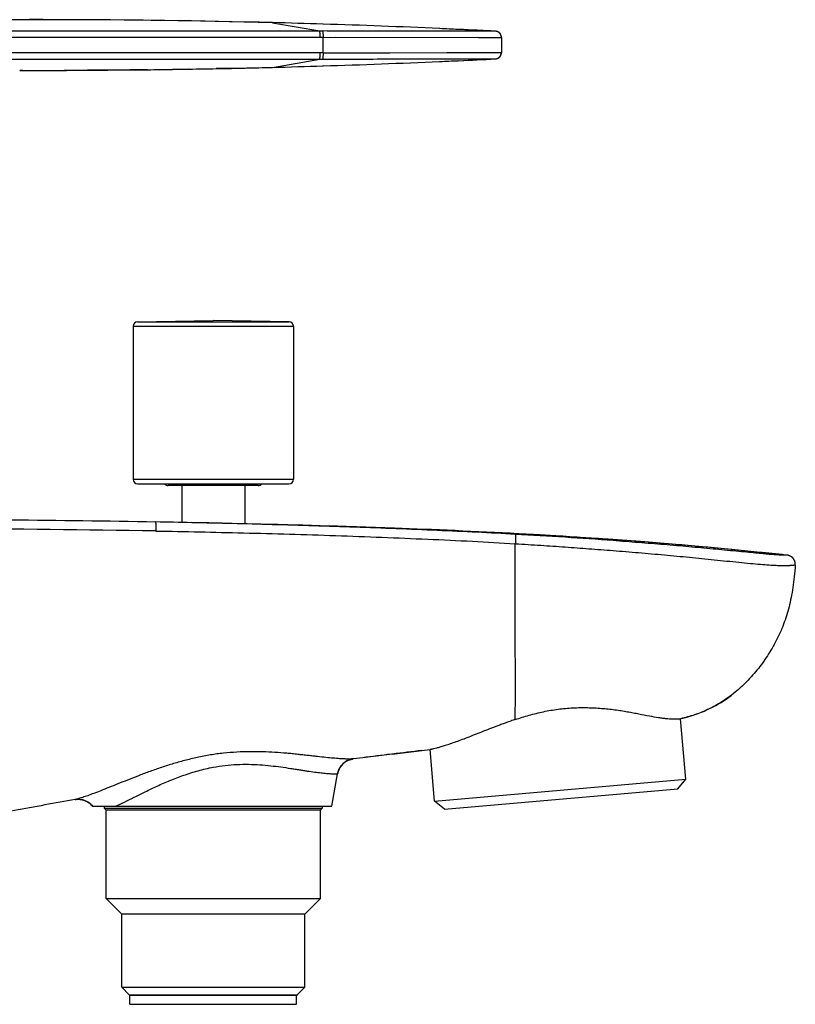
# Model space of a CAD drawing. Header units: millimetres. Extents: x 86 to 572, y -44 to 311.
# Tile 11 of 11: x 486 to 572, y 202 to 311. Entities that reach past the tile are written whole.
import ezdxf

# ---------------------------------------------------------------- set-up
doc = ezdxf.new("R2010")
doc.units = ezdxf.units.MM
doc.header["$LTSCALE"] = 30.734
doc.layers.get('0').update_dxf_attribs({"linetype": 'CONTINUOUS'})

msp = doc.modelspace()

# ---------------------------------------------------------------- linework, layer by layer
at = {"color": 9, "linetype": 'CONTINUOUS'}
for p, q in [((513.7, 310.78), (518.95, 309.86)), ((518.95, 309.86), (519.28, 309.86)), ((519.3, 307.44), (519.3, 309.16)), ((519.3, 309.16), (539.11, 309.14)), ((520.64, 309.16), (536.55, 309.14)), ((538.28, 309.14), (538.51, 309.14)), ((538.51, 309.14), (539.06, 309.14)), ((539.06, 309.14), (539.1, 309.14)), ((539.1, 309.14), (539.11, 309.14)), ((519.3, 307.44), (539.11, 307.47)), ((519.3, 307.44), (526.72, 307.45)), ((526.72, 307.45), (533.03, 307.46)), ((537.86, 307.47), (538.15, 307.47)), ((538.15, 307.47), (538.4, 307.47)), ((538.4, 307.47), (538.62, 307.47)), ((513.7, 305.82), (518.95, 306.74)), ((518.95, 306.74), (519.28, 306.74)), ((498.21, 277.07), (516.01, 277.07)), ((498.7, 277.57), (515.52, 277.57)), ((498.21, 260.07), (516.01, 260.07)), ((522.63, 229.02), (522.62, 229.02)), ((522.63, 229.01), (522.62, 229.01)), ((522.64, 229.02), (522.63, 229.02)), ((522.64, 229.01), (522.63, 229.01)), ((522.64, 229.01), (522.64, 229.01)), ((491.79, 224.51), (491.78, 224.5)), ((491.79, 224.51), (491.78, 224.5)), ((491.78, 224.5), (491.78, 224.5)), ((491.78, 224.5), (491.78, 224.5)), ((493.69, 223.77), (493.69, 223.77)), ((493.69, 223.77), (493.69, 223.77))]:
    msp.add_line(p, q, dxfattribs=at)
at = {"color": 7, "linetype": 'CONTINUOUS'}
for p, q in [((519.3, 310.62), (519.28, 310.62)), ((534.29, 310.04), (532.24, 310.13)), ((536.56, 309.93), (534.26, 310.04)), ((538.49, 309.83), (538.48, 309.83)), ((538.54, 309.82), (538.53, 309.83)), ((538.63, 309.8), (538.63, 309.8)), ((538.64, 309.8), (538.64, 309.8)), ((538.66, 309.79), (538.66, 309.79)), ((539.11, 309.16), (539.11, 309.17)), ((539.11, 309.15), (539.11, 309.16)), ((539.11, 309.15), (539.11, 309.16)), ((539.11, 309.15), (539.11, 309.14)), ((539.11, 309.14), (539.11, 307.47)), ((539.1, 307.41), (539.11, 307.42)), ((539.1, 307.39), (539.1, 307.41)), ((539.11, 307.47), (539.11, 307.45)), ((539.11, 307.44), (539.11, 307.45)), ((539.11, 307.42), (539.11, 307.44)), ((532.24, 306.47), (534.26, 306.56)), ((534.19, 306.56), (536.41, 306.67)), ((536.41, 306.67), (538.45, 306.77)), ((538.44, 306.77), (538.45, 306.77)), ((538.49, 306.77), (538.5, 306.77)), ((538.5, 306.77), (538.51, 306.77)), ((538.52, 306.78), (538.52, 306.78)), ((538.53, 306.78), (538.53, 306.78)), ((538.54, 306.78), (538.54, 306.78)), ((538.62, 306.8), (538.63, 306.8)), ((538.63, 306.8), (538.64, 306.81)), ((538.63, 306.8), (538.63, 306.8)), ((538.64, 306.81), (538.65, 306.81)), ((538.64, 306.81), (538.65, 306.81)), ((538.65, 306.81), (538.66, 306.81)), ((538.66, 306.81), (538.67, 306.82)), ((538.66, 306.81), (538.66, 306.81)), ((538.67, 306.82), (538.68, 306.82)), ((538.67, 306.82), (538.67, 306.82)), ((538.68, 306.82), (538.69, 306.83)), ((538.68, 306.82), (538.68, 306.82)), ((538.69, 306.83), (538.7, 306.83)), ((538.69, 306.83), (538.7, 306.83)), ((538.7, 306.83), (538.71, 306.83)), ((538.71, 306.84), (538.72, 306.84)), ((538.71, 306.83), (538.71, 306.84)), ((538.73, 306.85), (538.74, 306.85)), ((538.74, 306.85), (538.75, 306.86)), ((538.74, 306.85), (538.74, 306.85)), ((538.75, 306.86), (538.76, 306.86)), ((538.75, 306.86), (538.76, 306.86)), ((538.76, 306.86), (538.77, 306.87)), ((538.77, 306.87), (538.78, 306.87)), ((538.77, 306.87), (538.77, 306.87)), ((538.78, 306.88), (538.79, 306.88)), ((538.78, 306.87), (538.78, 306.88)), ((538.79, 306.88), (538.8, 306.88)), ((538.82, 306.9), (538.83, 306.91)), ((538.83, 306.91), (538.84, 306.92)), ((538.83, 306.91), (538.83, 306.91)), ((538.84, 306.92), (538.85, 306.93)), ((538.84, 306.91), (538.84, 306.92)), ((538.85, 306.93), (538.86, 306.94)), ((538.85, 306.92), (538.86, 306.93)), ((538.86, 306.93), (538.87, 306.94)), ((538.93, 307.01), (538.94, 307.01)), ((538.94, 307.01), (538.95, 307.02)), ((538.95, 307.03), (538.96, 307.04)), ((538.95, 307.02), (538.95, 307.03)), ((538.96, 307.04), (538.97, 307.05)), ((538.97, 307.05), (538.98, 307.06)), ((538.97, 307.05), (538.97, 307.05)), ((538.98, 307.07), (538.99, 307.08)), ((538.98, 307.06), (538.99, 307.07)), ((538.99, 307.08), (539, 307.09)), ((539.01, 307.12), (539.02, 307.13)), ((539.01, 307.11), (539.02, 307.12)), ((539.02, 307.13), (539.03, 307.14)), ((539.03, 307.15), (539.04, 307.16)), ((539.03, 307.14), (539.03, 307.15)), ((539.04, 307.17), (539.05, 307.18)), ((539.04, 307.16), (539.04, 307.17)), ((485.62, 305.49), (486.24, 305.49)), ((486.24, 305.49), (490.82, 305.49)), ((494.98, 305.51), (490.55, 305.49)), ((493.13, 305.5), (490.55, 305.49)), ((490.82, 305.49), (495.39, 305.52)), ((495.18, 305.51), (493.13, 305.5)), ((499.66, 305.56), (494.98, 305.51)), ((497.83, 305.54), (495.18, 305.51)), ((495.39, 305.52), (499.97, 305.56)), ((499.81, 305.56), (497.83, 305.54)), ((499.97, 305.56), (504.55, 305.63)), ((504.44, 305.63), (502.57, 305.6)), ((504.34, 305.62), (502.57, 305.6)), ((504.55, 305.63), (509.13, 305.71)), ((509.08, 305.71), (507.45, 305.68)), ((509.13, 305.71), (513.7, 305.82)), ((519.3, 305.98), (519.28, 305.98)), ((498.21, 277.07), (498.21, 260.07)), ((498.7, 277.57), (507.11, 277.72)), ((515.52, 277.57), (507.11, 277.72)), ((516.01, 277.07), (516.01, 260.07)), ((498.71, 259.57), (515.51, 259.57)), ((512.11, 259.37), (502.11, 259.37)), ((503.61, 259.37), (503.61, 255.28)), ((510.61, 259.37), (510.61, 255.13)), ((503.61, 255.28), (502.16, 255.3)), ((505.8, 255.23), (503.61, 255.28)), ((503.64, 255.28), (503.63, 255.28)), ((510.61, 255.13), (504.73, 255.26)), ((506.03, 255.23), (505.8, 255.23)), ((506.62, 255.22), (506.38, 255.22)), ((507.23, 255.21), (506.99, 255.21)), ((507.48, 255.2), (507.23, 255.21)), ((510.59, 255.13), (508.54, 255.18)), ((512, 255.1), (510.61, 255.13)), ((514.27, 255.04), (510.61, 255.13)), ((514.14, 255.05), (512, 255.1)), ((570.85, 251.64), (567.84, 251.96)), ((570.86, 251.64), (570.85, 251.64)), ((571.08, 251.59), (571.06, 251.59)), ((571.11, 251.58), (571.08, 251.59)), ((571.14, 251.56), (571.11, 251.58)), ((571.74, 250.58), (571.74, 250.59)), ((571.74, 250.58), (571.74, 250.58)), ((564.62, 236.08), (564.66, 236.11)), ((559, 233.48), (559, 233.48)), ((559.58, 226.78), (559, 233.48)), ((526.99, 229.56), (530.28, 229.95)), ((530.28, 229.95), (531.19, 230.06)), ((531.69, 224.34), (531.19, 230.06)), ((521.54, 228.5), (521.59, 228.55)), ((521.59, 228.55), (521.65, 228.6)), ((521.65, 228.6), (521.72, 228.65)), ((521.71, 228.65), (521.78, 228.69)), ((521.78, 228.69), (521.84, 228.73)), ((521.84, 228.73), (521.91, 228.77)), ((521.91, 228.77), (521.98, 228.81)), ((521.98, 228.81), (522.05, 228.84)), ((522.05, 228.84), (522.12, 228.88)), ((522.12, 228.88), (522.19, 228.9)), ((522.19, 228.9), (522.27, 228.93)), ((523.7, 229.15), (522.64, 229.02)), ((523.7, 229.15), (522.64, 229.02)), ((522.64, 229.02), (522.64, 229.02)), ((522.64, 229.02), (522.64, 229.02)), ((526.99, 229.56), (523.7, 229.15)), ((521, 227.69), (521.02, 227.75)), ((521.02, 227.74), (521.05, 227.8)), ((521.04, 227.8), (521.07, 227.86)), ((521.07, 227.86), (521.1, 227.92)), ((521.1, 227.92), (521.13, 227.98)), ((521.13, 227.98), (521.16, 228.04)), ((521.16, 228.04), (521.2, 228.1)), ((521.2, 228.1), (521.24, 228.16)), ((521.24, 228.16), (521.28, 228.22)), ((521.28, 228.22), (521.33, 228.28)), ((521.33, 228.28), (521.38, 228.34)), ((521.38, 228.34), (521.43, 228.4)), ((521.43, 228.39), (521.48, 228.45)), ((521.48, 228.45), (521.54, 228.5)), ((520.28, 223.77), (520.92, 227.38)), ((520.92, 227.38), (520.92, 227.38)), ((531.69, 224.34), (559.58, 226.78)), ((558.68, 225.7), (559.58, 226.78)), ((532.77, 223.43), (558.68, 225.7)), ((491.78, 224.5), (491.78, 224.5)), ((491.78, 224.5), (491.78, 224.5)), ((491.78, 224.5), (491.78, 224.5)), ((491.78, 224.5), (491.78, 224.5)), ((492.89, 224.38), (492.88, 224.38)), ((532.77, 223.43), (531.69, 224.34)), ((493.69, 223.77), (520.28, 223.77)), ((495.01, 223.77), (495.01, 223.54)), ((495.01, 223.54), (519.2, 223.54)), ((495.21, 223.34), (495.01, 223.54)), ((519.01, 223.34), (495.21, 223.34)), ((495.21, 213.52), (495.21, 223.34)), ((519.01, 223.34), (519.2, 223.54)), ((519.01, 213.52), (519.01, 223.34)), ((519.2, 223.77), (519.2, 223.54)), ((495.21, 213.52), (519.01, 213.52)), ((496.96, 211.77), (495.21, 213.52)), ((517.26, 211.77), (519.01, 213.52)), ((517.26, 211.77), (496.96, 211.77)), ((496.96, 203.67), (496.96, 211.77)), ((517.26, 203.67), (517.26, 211.77)), ((496.96, 203.67), (517.26, 203.67)), ((497.79, 202.83), (496.96, 203.67)), ((516.42, 202.83), (517.26, 203.67)), ((497.79, 202.83), (516.42, 202.83)), ((497.79, 202.83), (497.79, 202.77)), ((497.79, 202.77), (516.42, 202.77)), ((497.86, 201.77), (497.86, 202.77)), ((516.36, 201.77), (516.36, 202.77)), ((516.42, 202.83), (516.42, 202.77)), ((497.86, 201.77), (516.36, 201.77))]:
    msp.add_line(p, q, dxfattribs=at)
for points in [[(513.7, 310.78), (508.92, 310.89), (504.11, 310.98), (499.31, 311.05), (494.51, 311.09), (489.71, 311.11), (484.9, 311.11), (480.1, 311.09), (475.3, 311.04)], [(538.48, 309.83), (538.47, 309.83), (538.47, 309.83), (538.46, 309.83), (538.46, 309.83), (538.46, 309.83), (538.45, 309.84), (538.45, 309.84), (538.44, 309.84), (536.41, 309.94)], [(539.11, 309.17), (539.11, 309.18), (539.11, 309.19), (539.1, 309.19), (539.1, 309.2), (539.1, 309.21), (539.1, 309.22), (539.1, 309.23), (539.1, 309.24), (539.1, 309.25), (539.1, 309.26), (539.09, 309.27), (539.09, 309.28), (539.09, 309.29), (539.09, 309.29), (539.09, 309.3), (539.09, 309.31), (539.08, 309.32), (539.08, 309.33), (539.08, 309.34), (539.08, 309.34), (539.07, 309.35), (539.07, 309.36), (539.07, 309.37), (539.06, 309.38), (539.06, 309.39), (539.06, 309.39), (539.06, 309.4), (539.05, 309.41), (539.05, 309.42), (539.05, 309.42), (539.04, 309.43), (539.04, 309.44), (539.03, 309.45), (539.03, 309.45), (539.03, 309.46), (539.02, 309.47), (539.02, 309.48), (539.02, 309.48), (539.01, 309.49), (539.01, 309.5), (539, 309.5), (539, 309.51), (539, 309.52), (538.99, 309.52), (538.99, 309.53), (538.98, 309.54), (538.98, 309.54), (538.97, 309.55), (538.97, 309.55), (538.96, 309.56), (538.96, 309.57), (538.95, 309.57), (538.95, 309.58), (538.94, 309.58), (538.94, 309.59), (538.94, 309.6), (538.93, 309.6), (538.93, 309.61), (538.92, 309.61), (538.91, 309.62), (538.91, 309.62), (538.9, 309.63), (538.9, 309.63), (538.89, 309.64), (538.89, 309.64), (538.88, 309.65), (538.88, 309.65), (538.87, 309.66), (538.87, 309.66), (538.86, 309.67), (538.86, 309.67), (538.85, 309.68), (538.85, 309.68), (538.84, 309.69), (538.83, 309.69), (538.83, 309.7), (538.82, 309.7), (538.82, 309.7), (538.81, 309.71), (538.81, 309.71), (538.8, 309.72), (538.8, 309.72), (538.79, 309.72), (538.78, 309.73), (538.78, 309.73), (538.77, 309.73), (538.77, 309.74), (538.76, 309.74), (538.76, 309.74), (538.75, 309.75), (538.74, 309.75), (538.74, 309.75), (538.73, 309.76), (538.73, 309.76), (538.72, 309.76), (538.71, 309.77), (538.71, 309.77), (538.7, 309.77), (538.7, 309.77), (538.69, 309.78), (538.69, 309.78), (538.68, 309.78), (538.67, 309.78), (538.67, 309.79), (538.66, 309.79), (538.66, 309.79), (538.65, 309.79), (538.64, 309.8), (538.64, 309.8), (538.63, 309.8), (538.63, 309.8), (538.62, 309.8), (538.62, 309.8), (538.61, 309.81), (538.6, 309.81), (538.6, 309.81), (538.59, 309.81), (538.59, 309.81), (538.58, 309.81), (538.58, 309.82), (538.57, 309.82), (538.57, 309.82), (538.56, 309.82), (538.55, 309.82), (538.55, 309.82), (538.54, 309.82), (538.54, 309.82), (538.53, 309.83), (538.53, 309.83), (538.52, 309.83), (538.52, 309.83), (538.51, 309.83), (538.51, 309.83), (538.5, 309.83), (538.5, 309.83), (538.49, 309.83), (538.49, 309.83)], [(538.5, 309.83), (538.49, 309.83), (538.49, 309.83)], [(538.53, 309.83), (538.52, 309.83), (538.52, 309.83), (538.51, 309.83), (538.51, 309.83)], [(538.55, 309.82), (538.55, 309.82), (538.54, 309.82)], [(538.59, 309.81), (538.58, 309.81), (538.58, 309.82), (538.57, 309.82)], [(538.62, 309.8), (538.62, 309.8), (538.61, 309.81), (538.6, 309.81)], [(539.05, 307.18), (539.05, 307.19), (539.06, 307.21), (539.06, 307.22), (539.07, 307.23), (539.07, 307.24), (539.07, 307.25), (539.08, 307.27), (539.08, 307.28), (539.09, 307.29), (539.09, 307.31), (539.09, 307.32), (539.09, 307.33), (539.1, 307.35), (539.1, 307.36), (539.1, 307.38), (539.1, 307.39)], [(539.05, 307.18), (539.05, 307.19), (539.06, 307.2), (539.06, 307.21), (539.06, 307.23), (539.07, 307.24), (539.07, 307.25), (539.08, 307.26), (539.08, 307.27), (539.08, 307.29), (539.09, 307.3), (539.09, 307.31), (539.09, 307.32), (539.1, 307.34), (539.1, 307.35), (539.1, 307.36), (539.1, 307.38)], [(538.45, 306.77), (538.45, 306.77), (538.46, 306.77), (538.46, 306.77), (538.46, 306.77), (538.47, 306.77), (538.47, 306.77), (538.47, 306.77), (538.48, 306.77), (538.48, 306.77), (538.49, 306.77), (538.49, 306.77), (538.49, 306.77), (538.5, 306.77), (538.5, 306.77), (538.51, 306.77), (538.51, 306.77), (538.52, 306.78)], [(538.52, 306.78), (538.52, 306.78), (538.53, 306.78), (538.53, 306.78), (538.54, 306.78), (538.54, 306.78), (538.55, 306.78), (538.55, 306.78), (538.56, 306.78), (538.56, 306.78), (538.57, 306.79), (538.57, 306.79), (538.58, 306.79), (538.58, 306.79), (538.59, 306.79)], [(538.55, 306.78), (538.55, 306.78), (538.56, 306.78)], [(538.58, 306.79), (538.58, 306.79), (538.59, 306.79), (538.59, 306.79), (538.6, 306.79), (538.6, 306.79), (538.61, 306.8), (538.61, 306.8), (538.62, 306.8), (538.62, 306.8)], [(538.72, 306.84), (538.72, 306.84), (538.73, 306.85)], [(538.72, 306.84), (538.72, 306.84), (538.73, 306.84)], [(538.8, 306.88), (538.8, 306.89), (538.81, 306.89)], [(538.81, 306.89), (538.81, 306.9), (538.82, 306.9)], [(538.87, 306.94), (538.88, 306.95), (538.88, 306.95), (538.89, 306.96), (538.89, 306.96), (538.9, 306.97), (538.91, 306.98), (538.91, 306.98), (538.92, 306.99), (538.93, 307), (538.94, 307.01)], [(538.87, 306.94), (538.87, 306.94), (538.88, 306.95), (538.89, 306.96), (538.89, 306.96), (538.9, 306.97), (538.9, 306.97), (538.91, 306.98), (538.92, 306.99), (538.92, 306.99), (538.93, 307)], [(539, 307.09), (539, 307.1), (539.01, 307.11)], [(503.62, 255.28), (503.61, 255.28), (503.61, 255.28)], [(506.38, 255.22), (506.26, 255.23), (506.03, 255.23)], [(506.99, 255.21), (506.86, 255.21), (506.62, 255.22)], [(507.84, 255.19), (507.72, 255.2), (507.48, 255.2)], [(508.2, 255.18), (508.08, 255.19), (507.84, 255.19)], [(508.54, 255.18), (508.43, 255.18), (508.2, 255.18)], [(510.61, 255.13), (510.61, 255.13), (510.6, 255.13), (510.59, 255.13)], [(567.84, 251.96), (564.7, 252.28), (561.44, 252.58), (558.05, 252.87), (554.56, 253.15), (550.95, 253.41), (547.24, 253.66), (543.42, 253.89), (539.51, 254.1), (535.51, 254.29), (531.42, 254.47), (527.25, 254.64), (523, 254.79), (518.67, 254.92), (514.27, 255.04)], [(571.06, 251.59), (571.03, 251.6), (571.01, 251.61), (570.99, 251.61), (570.97, 251.62), (570.95, 251.62), (570.93, 251.63), (570.91, 251.63), (570.89, 251.63), (570.88, 251.64), (570.86, 251.64)], [(571.74, 250.59), (571.74, 250.6), (571.74, 250.6), (571.74, 250.61), (571.74, 250.62), (571.74, 250.63), (571.74, 250.64), (571.74, 250.65), (571.74, 250.66), (571.74, 250.67), (571.74, 250.68), (571.74, 250.7), (571.74, 250.71), (571.73, 250.73), (571.73, 250.74), (571.73, 250.76), (571.73, 250.77), (571.73, 250.79), (571.73, 250.8), (571.72, 250.82), (571.72, 250.84), (571.72, 250.85), (571.71, 250.87), (571.71, 250.89), (571.7, 250.91), (571.7, 250.93), (571.69, 250.94), (571.69, 250.96), (571.68, 250.98), (571.67, 251), (571.67, 251.02), (571.66, 251.04), (571.65, 251.06), (571.64, 251.07), (571.63, 251.09), (571.62, 251.11), (571.61, 251.13), (571.6, 251.15), (571.59, 251.17), (571.58, 251.19), (571.56, 251.21), (571.55, 251.23), (571.54, 251.25), (571.52, 251.27), (571.51, 251.28), (571.49, 251.3), (571.48, 251.32), (571.46, 251.34), (571.44, 251.36), (571.42, 251.38), (571.4, 251.39), (571.38, 251.41), (571.36, 251.43), (571.34, 251.45), (571.32, 251.46), (571.29, 251.48), (571.27, 251.5), (571.24, 251.51), (571.22, 251.53), (571.19, 251.54), (571.16, 251.55), (571.14, 251.56)], [(559, 233.48), (559.24, 233.54), (559.57, 233.63), (559.92, 233.72), (560.27, 233.83), (560.62, 233.94), (560.97, 234.07), (561.31, 234.2), (561.65, 234.34), (561.98, 234.49), (562.3, 234.64), (562.61, 234.8), (562.91, 234.96), (563.21, 235.13), (563.49, 235.3), (563.78, 235.48), (564.06, 235.67), (564.34, 235.87), (564.62, 236.08)], [(522.27, 228.93), (522.34, 228.95), (522.42, 228.97), (522.49, 228.99)], [(522.42, 228.97), (522.49, 228.99), (522.57, 229), (522.64, 229.01)], [(520.92, 227.38), (520.93, 227.42), (520.94, 227.48), (520.96, 227.54), (520.97, 227.59), (520.99, 227.64), (521, 227.7)], [(520.93, 227.41), (520.94, 227.47), (520.95, 227.52), (520.97, 227.57), (520.98, 227.63), (521, 227.69)], [(491.78, 224.5), (491.83, 224.51), (491.9, 224.52), (491.97, 224.53), (492.05, 224.53), (492.12, 224.53), (492.19, 224.53), (492.26, 224.53), (492.34, 224.52), (492.41, 224.51), (492.48, 224.5), (492.55, 224.49), (492.62, 224.47), (492.69, 224.45), (492.76, 224.43), (492.83, 224.4), (492.9, 224.37), (492.97, 224.34), (493.04, 224.31), (493.1, 224.27), (493.17, 224.23), (493.23, 224.19), (493.29, 224.15), (493.35, 224.11), (493.41, 224.06), (493.46, 224.01), (493.52, 223.96), (493.57, 223.91), (493.61, 223.86), (493.66, 223.8), (493.69, 223.77)]]:
    msp.add_lwpolyline(points, dxfattribs=at)
at = {"color": 9, "linetype": 'CONTINUOUS'}
for points in [[(536.55, 309.14), (536.76, 309.14), (537.16, 309.14)], [(537.16, 309.14), (537.35, 309.14), (537.53, 309.14), (537.86, 309.14)], [(537.86, 309.14), (538.01, 309.14), (538.28, 309.14)], [(533.03, 307.46), (536.55, 307.47), (536.76, 307.47), (536.97, 307.47), (537.16, 307.47), (537.35, 307.47)], [(537.35, 307.47), (537.7, 307.47), (537.86, 307.47)], [(538.62, 307.47), (539.09, 307.47), (539.1, 307.47), (539.11, 307.47)]]:
    msp.add_lwpolyline(points, dxfattribs=at)
at = {"color": 7, "linetype": 'CONTINUOUS'}
for centre, radius, start, end in [((487.86, -688.92), 1000.04, 88.51931, 91.2686), ((487.86, -688.86), 999.98, 88.19904, 88.51925), ((487.86, -688.91), 1000.03, 87.45638, 88.19822), ((487.86, -688.89), 1000, 87.33857, 87.4542), ((487.86, -688.86), 999.98, 87.10043, 87.33365), ((538.41, 309.14), 0.699, 84.2001, 87.0985), ((538.41, 309.14), 0.7, 1.4619, 84.2048), ((538.41, 307.47), 0.7, 275.7931, 358.5539), ((487.86, 1305.52), 1000.03, 271.80177, 272.54362), ((487.86, 1305.49), 1000, 272.54568, 272.66143), ((487.86, 1305.46), 999.98, 272.66636, 272.89957), ((538.41, 307.47), 0.699, 272.9015, 275.7979), ((487.86, 1305.58), 1000.09, 269.87162, 270.03463), ((487.86, 1305.58), 1000.1, 270.03463, 270.15449), ((487.86, 1305.52), 1000.03, 270.68497, 270.84316), ((487.86, 1305.45), 999.96, 270.95032, 271.12287), ((487.86, 1305.35), 999.86, 271.21576, 271.48074), ((487.86, 1305.47), 999.98, 271.48075, 271.80097), ((498.71, 277.07), 0.5, 91, 180), ((515.51, 277.07), 0.5, 0, 89), ((498.71, 260.07), 0.5, 180, 270), ((502.11, 259.87), 0.5, 217.4932, 270), ((512.11, 259.87), 0.5, 270, 322.5068), ((515.51, 260.07), 0.5, 270, 360), ((465.02, -1855.5), 2111.13, 89.03174, 89.4694), ((466.64, -1731.87), 1987.49, 89.01803, 89.48301), ((476.4, -1103.35), 1358.9, 88.80564, 88.97554), ((523.64, -173.79), 428.04, 83.8689, 84.0712), ((524.49, -165.88), 420.09, 83.6647, 83.8692), ((666, -920.98), 1158.91, 96.72514, 96.88899), ((653.11, -814.11), 1051.26, 96.89722, 97.0711), ((522.92, 227.02), 2.03, 155.3246, 169.5867), ((522.88, 227.03), 1.99, 169.6126, 170.0002), ((492.11, 222.51), 2.02, 67.586, 77.2413), ((492.11, 222.52), 2.01, 56.3784, 67.306)]:
    msp.add_arc(centre, radius, start, end, dxfattribs=at)
at = {"color": 9, "linetype": 'CONTINUOUS'}
for centre, radius, start, end in [((464.9, -1900.95), 2155.58, 89.04804, 89.66998), ((523.89, 253.88), 16.79, 356.7343, 356.8823), ((522.89, 227.03), 2, 97.1316, 139.4321), ((522.89, 227.03), 2, 139.4391, 170.0514), ((492.11, 222.57), 1.96, 97.9743, 99.7996), ((492.12, 222.55), 1.98, 96.8977, 97.9769)]:
    msp.add_arc(centre, radius, start, end, dxfattribs=at)
for points, knots in [([(460.21, 309.86), (465.1, 309.87), (474.89, 309.87), (489.58, 309.88), (504.26, 309.87), (514.05, 309.87), (518.95, 309.86)], [0, 0, 0, 0, 0.250007, 0.50001, 0.750007, 1, 1, 1, 1]), ([(518.97, 309.17), (518.97, 309.21), (518.97, 309.29), (518.97, 309.42), (518.97, 309.53), (518.96, 309.63), (518.96, 309.72), (518.96, 309.78), (518.95, 309.82), (518.95, 309.84), (518.95, 309.85), (518.95, 309.86), (518.95, 309.86)], [0, 0, 0, 0, 0.184168, 0.362086, 0.527716, 0.675437, 0.800245, 0.897919, 0.93552, 0.965197, 0.986725, 1, 1, 1, 1]), ([(519.28, 309.86), (519.28, 309.86), (519.28, 309.85), (519.28, 309.84), (519.28, 309.82), (519.29, 309.79), (519.29, 309.76), (519.29, 309.71), (519.29, 309.63), (519.29, 309.53), (519.3, 309.41), (519.3, 309.29), (519.3, 309.21), (519.3, 309.16)], [0, 0, 0, 0, 0.013129, 0.034526, 0.064095, 0.101614, 0.146775, 0.199201, 0.324013, 0.471818, 0.637586, 0.815669, 1, 1, 1, 1]), ([(538.44, 309.84), (538.44, 309.84), (538.43, 309.84), (538.41, 309.84), (538.39, 309.84), (538.32, 309.84), (538.22, 309.84), (538.06, 309.84), (537.85, 309.84), (537.61, 309.84), (537.31, 309.84), (536.84, 309.84), (536.14, 309.84), (535.18, 309.84), (534.07, 309.84), (532.82, 309.84), (531.44, 309.84), (529.37, 309.84), (526.56, 309.85), (523, 309.85), (520.54, 309.86), (519.28, 309.86)], [0, 0, 0, 0, 0.000322, 0.001244, 0.002764, 0.004878, 0.010879, 0.019226, 0.029898, 0.042871, 0.058125, 0.075637, 0.117293, 0.167395, 0.225442, 0.290936, 0.363335, 0.441925, 0.614682, 0.803018, 1, 1, 1, 1]), ([(460.23, 309.17), (465.12, 309.17), (474.91, 309.18), (489.6, 309.18), (504.28, 309.18), (514.07, 309.17), (518.97, 309.17)], [0, 0, 0, 0, 0.25, 0.5, 0.750001, 1, 1, 1, 1]), ([(518.97, 307.44), (514.04, 307.43), (504.19, 307.42), (489.42, 307.42), (474.64, 307.42), (464.79, 307.43), (459.86, 307.44)], [0, 0, 0, 0, 0.249999, 0.5, 0.75, 1, 1, 1, 1]), ([(518.95, 306.74), (518.95, 306.74), (518.95, 306.75), (518.95, 306.77), (518.95, 306.79), (518.96, 306.83), (518.96, 306.89), (518.96, 306.97), (518.97, 307.07), (518.97, 307.19), (518.97, 307.31), (518.97, 307.39), (518.97, 307.44)], [0, 0, 0, 0, 0.013271, 0.034796, 0.064471, 0.10207, 0.199742, 0.324549, 0.472272, 0.637905, 0.815827, 1, 1, 1, 1]), ([(519.3, 307.44), (519.3, 307.4), (519.3, 307.31), (519.3, 307.19), (519.29, 307.07), (519.29, 306.97), (519.29, 306.9), (519.29, 306.84), (519.29, 306.81), (519.28, 306.79), (519.28, 306.77), (519.28, 306.75), (519.28, 306.74), (519.28, 306.74)], [0, 0, 0, 0, 0.18433, 0.362413, 0.52818, 0.675986, 0.800798, 0.853224, 0.898386, 0.935904, 0.965473, 0.986871, 1, 1, 1, 1]), ([(474.2, 306.73), (481.66, 306.73), (492.85, 306.73), (507.76, 306.73), (515.22, 306.74), (518.95, 306.74)], [0, 0, 0, 0, 0.500007, 0.750005, 1, 1, 1, 1]), ([(519.28, 306.74), (520.54, 306.74), (523, 306.75), (526.56, 306.75), (529.37, 306.76), (531.44, 306.76), (532.82, 306.76), (534.07, 306.76), (535.18, 306.76), (536.14, 306.77), (536.84, 306.77), (537.31, 306.77), (537.61, 306.77), (537.85, 306.77), (538.06, 306.77), (538.22, 306.77), (538.32, 306.77), (538.39, 306.77), (538.41, 306.77), (538.43, 306.77), (538.44, 306.77), (538.44, 306.77)], [0, 0, 0, 0, 0.196979, 0.385314, 0.558071, 0.636663, 0.709062, 0.774557, 0.832605, 0.882707, 0.924363, 0.941876, 0.957129, 0.970103, 0.980774, 0.989121, 0.995123, 0.997237, 0.998756, 0.999678, 1, 1, 1, 1]), ([(500.7, 255.33), (500.7, 255.33), (500.7, 255.33), (500.7, 255.32), (500.71, 255.31), (500.71, 255.28), (500.71, 255.25), (500.71, 255.21), (500.72, 255.16), (500.72, 255.1), (500.72, 255.03), (500.72, 254.96), (500.72, 254.85), (500.72, 254.71), (500.72, 254.52), (500.72, 254.4), (500.72, 254.33)], [0, 0, 0, 0, 0.002081, 0.006023, 0.020663, 0.044598, 0.077716, 0.119717, 0.170178, 0.228589, 0.294374, 0.366905, 0.445505, 0.617937, 0.805181, 1, 1, 1, 1]), ([(540.65, 253.96), (539.24, 254.04), (536.35, 254.19), (530.42, 254.47), (522.84, 254.76), (513.75, 255.04), (507.71, 255.19), (504.73, 255.25)], [0, 0, 0, 0, 0.118568, 0.241467, 0.495272, 0.751445, 1, 1, 1, 1]), ([(500.72, 254.33), (503.96, 254.27), (510.62, 254.13), (518.99, 253.89), (525.82, 253.64), (530.88, 253.43), (535.82, 253.2), (539.06, 253.02), (540.65, 252.92)], [0, 0, 0, 0, 0.243665, 0.499874, 0.62878, 0.756141, 0.8804, 1, 1, 1, 1]), ([(570.85, 251.64), (570.85, 251.64), (570.84, 251.64), (570.84, 251.64), (570.83, 251.64), (570.81, 251.64), (570.77, 251.64), (570.73, 251.64), (570.68, 251.64), (570.62, 251.64), (570.56, 251.64), (570.45, 251.64), (570.29, 251.65), (570.06, 251.66), (569.75, 251.67), (569.34, 251.7), (568.8, 251.74), (568.11, 251.8), (567.27, 251.88), (566.27, 251.98), (564.7, 252.13), (562.57, 252.33), (559.9, 252.58), (557.14, 252.82), (554.34, 253.04), (550.67, 253.33), (546.11, 253.64), (542.49, 253.86), (540.65, 253.96)], [0, 0, 0, 0, 0.000185, 0.000353, 0.000584, 0.001277, 0.00232, 0.003697, 0.005372, 0.007312, 0.009494, 0.011939, 0.017754, 0.02515, 0.035026, 0.048375, 0.066053, 0.088749, 0.116671, 0.149881, 0.187835, 0.273433, 0.362174, 0.453116, 0.547389, 0.640944, 0.817506, 1, 1, 1, 1]), ([(540.65, 253.96), (540.66, 253.96), (540.66, 253.96), (540.66, 253.95), (540.67, 253.93), (540.67, 253.91), (540.67, 253.88), (540.68, 253.83), (540.68, 253.78), (540.68, 253.73), (540.68, 253.64), (540.68, 253.51), (540.67, 253.34), (540.67, 253.16), (540.66, 253.03), (540.66, 252.96)], [0, 0, 0, 0, 0.008346, 0.015586, 0.025057, 0.05068, 0.084967, 0.127496, 0.177802, 0.235401, 0.299801, 0.447019, 0.615466, 0.801131, 1, 1, 1, 1]), ([(540.65, 233.4), (540.65, 233.93), (540.65, 235.15), (540.66, 237.17), (540.65, 239.51), (540.65, 242.05), (540.65, 244.7), (540.65, 248.34), (540.65, 251.08), (540.65, 252.92)], [0, 0, 0, 0, 0.082404, 0.187858, 0.309759, 0.441422, 0.578322, 0.717859, 1, 1, 1, 1]), ([(540.65, 252.92), (541.6, 252.86), (543.44, 252.75), (546.16, 252.56), (548.84, 252.37), (551.55, 252.16), (554.35, 251.93), (557.17, 251.68), (559.97, 251.42), (562.28, 251.19), (564.12, 251), (565.45, 250.86), (566.7, 250.74), (567.82, 250.64), (568.77, 250.57), (569.55, 250.52), (570.14, 250.5), (570.59, 250.5), (570.88, 250.5), (571.07, 250.51), (571.18, 250.52), (571.27, 250.52), (571.36, 250.53), (571.44, 250.53), (571.5, 250.54), (571.57, 250.55), (571.62, 250.56), (571.65, 250.56), (571.68, 250.57), (571.69, 250.57), (571.71, 250.57), (571.72, 250.57), (571.72, 250.57), (571.73, 250.57), (571.73, 250.58), (571.73, 250.58), (571.73, 250.58), (571.74, 250.58), (571.74, 250.58)], [0, 0, 0, 0, 0.09076, 0.177649, 0.262396, 0.348857, 0.439842, 0.53198, 0.621632, 0.710448, 0.755244, 0.798867, 0.839567, 0.875938, 0.906803, 0.931623, 0.950523, 0.964469, 0.974611, 0.978616, 0.982103, 0.985198, 0.987955, 0.99041, 0.9926, 0.994549, 0.996236, 0.997627, 0.998201, 0.998688, 0.999087, 0.999402, 0.99964, 0.999808, 0.999915, 0.999972, 0.999996, 1, 1, 1, 1]), ([(522.62, 229.01), (522.56, 229.01), (522.41, 229.01), (522.11, 229), (521.67, 229.01), (521.22, 229.04), (520.8, 229.07), (520.29, 229.11), (519.58, 229.18), (518.82, 229.26), (518.15, 229.34), (517.62, 229.4), (517.06, 229.46), (516.48, 229.52), (515.88, 229.59), (515.04, 229.67), (513.94, 229.75), (512.58, 229.82), (511.17, 229.83), (509.72, 229.78), (508.5, 229.69), (507.52, 229.57), (506.79, 229.46), (506.06, 229.33), (505.1, 229.13), (503.92, 228.85), (502.54, 228.46), (501.22, 228.03), (499.95, 227.58), (498.74, 227.13), (497.61, 226.68), (496.54, 226.25), (495.56, 225.86), (494.67, 225.5), (493.88, 225.2), (493.21, 224.95), (492.66, 224.76), (492.25, 224.63), (491.97, 224.55), (491.83, 224.52), (491.79, 224.51)], [0, 0, 0, 0, 0.004975, 0.014474, 0.028401, 0.046553, 0.057152, 0.068742, 0.094842, 0.124717, 0.140968, 0.158017, 0.175784, 0.194208, 0.21327, 0.232954, 0.274035, 0.317147, 0.361886, 0.407729, 0.454245, 0.477641, 0.501043, 0.524393, 0.54764, 0.593678, 0.638911, 0.682988, 0.72553, 0.766207, 0.804788, 0.841082, 0.874707, 0.905072, 0.931739, 0.954497, 0.97291, 0.98666, 0.995683, 1, 1, 1, 1]), ([(496.27, 223.77), (496.6, 223.92), (497.29, 224.25), (498.38, 224.79), (499.59, 225.39), (500.9, 226.02), (502.32, 226.64), (503.84, 227.22), (505.44, 227.73), (506.54, 227.99), (507.11, 228.1)], [0, 0, 0, 0, 0.091534, 0.196275, 0.312157, 0.43733, 0.570198, 0.709313, 0.853184, 1, 1, 1, 1]), ([(507.11, 228.1), (507.98, 228.26), (509.29, 228.41), (511.02, 228.43), (512.27, 228.38), (513.47, 228.27), (514.6, 228.13), (515.5, 228), (516.19, 227.89), (516.67, 227.82), (517.13, 227.74), (517.69, 227.66), (518.34, 227.56), (519.05, 227.48), (519.64, 227.41), (520.07, 227.38), (520.36, 227.37), (520.53, 227.37), (520.67, 227.37), (520.78, 227.37), (520.85, 227.37), (520.89, 227.37), (520.91, 227.37)], [0, 0, 0, 0, 0.190883, 0.284173, 0.37465, 0.461457, 0.543867, 0.621232, 0.65783, 0.692936, 0.726477, 0.758382, 0.817001, 0.868254, 0.911673, 0.946866, 0.961274, 0.973505, 0.983525, 0.9913, 0.996799, 1, 1, 1, 1]), ([(491.88, 224.52), (492.04, 224.54), (492.29, 224.54), (492.61, 224.48), (492.86, 224.4), (493.1, 224.28), (493.32, 224.14), (493.52, 223.97), (493.64, 223.84), (493.69, 223.77)], [0, 0, 0, 0, 0.234843, 0.358345, 0.485007, 0.613572, 0.742866, 0.872014, 1, 1, 1, 1])]:
    msp.add_open_spline(points, degree=3, knots=knots, dxfattribs=at)
for points in [[(518.97, 309.17), (519.08, 309.17), (519.19, 309.16), (519.3, 309.16)], [(519.3, 307.44), (519.19, 307.44), (519.08, 307.44), (518.97, 307.44)]]:
    msp.add_open_spline(points, degree=3, dxfattribs=at)
at = {"color": 7, "linetype": 'CONTINUOUS'}
for points, knots in [([(567.85, 251.96), (563.98, 252.36), (555.88, 253.09), (543.13, 253.95), (529.1, 254.61), (519.3, 254.91), (514.14, 255.05)], [0, 0, 0, 0, 0.21726, 0.453008, 0.712259, 1, 1, 1, 1]), ([(571.74, 250.58), (571.7, 250.13), (571.63, 249.28), (571.48, 248.07), (571.29, 246.95), (571.05, 245.9), (570.77, 244.92), (570.33, 243.66), (569.66, 242.16), (568.67, 240.46), (567.51, 238.86), (566.18, 237.38), (565.18, 236.51), (564.66, 236.11)], [0, 0, 0, 0, 0.080356, 0.153486, 0.221252, 0.285189, 0.346573, 0.40643, 0.524404, 0.64227, 0.761366, 0.880912, 1, 1, 1, 1]), ([(564.66, 236.11), (564.24, 235.79), (563.38, 235.2), (562, 234.46), (560.78, 233.98), (559.77, 233.68), (559.26, 233.54), (559, 233.48)], [0, 0, 0, 0, 0.248975, 0.497015, 0.746309, 0.872409, 1, 1, 1, 1]), ([(540.65, 233.4), (540.9, 233.48), (541.41, 233.64), (542.18, 233.88), (542.97, 234.08), (544.04, 234.33), (545.4, 234.56), (547.03, 234.71), (548.38, 234.73), (549.44, 234.69), (550.21, 234.64), (550.97, 234.57), (551.7, 234.49), (552.41, 234.38), (553.09, 234.27), (553.74, 234.15), (554.55, 233.99), (555.48, 233.81), (556.36, 233.65), (556.98, 233.56), (557.39, 233.51), (557.75, 233.47), (558.07, 233.46), (558.34, 233.45), (558.57, 233.46), (558.72, 233.46), (558.83, 233.47), (558.88, 233.47), (558.93, 233.48), (558.96, 233.48), (558.98, 233.48), (558.99, 233.48), (559, 233.48)], [0, 0, 0, 0, 0.042822, 0.086248, 0.13015, 0.174394, 0.263315, 0.351822, 0.438702, 0.481179, 0.522831, 0.563537, 0.603184, 0.641666, 0.678867, 0.71466, 0.748904, 0.812213, 0.867684, 0.892122, 0.914199, 0.933834, 0.950976, 0.965589, 0.977651, 0.987143, 0.990918, 0.994043, 0.996515, 0.998333, 0.999494, 1, 1, 1, 1]), ([(540.65, 233.4), (540.48, 233.34), (540.15, 233.23), (539.66, 233.05), (539.17, 232.87), (538.55, 232.64), (537.79, 232.35), (536.65, 231.9), (535.58, 231.48), (534.57, 231.1), (533.9, 230.85), (533.3, 230.64), (532.76, 230.46), (532.3, 230.32), (531.92, 230.21), (531.65, 230.15), (531.47, 230.11), (531.37, 230.09), (531.3, 230.07), (531.24, 230.06), (531.21, 230.06), (531.19, 230.06), (531.19, 230.06)], [0, 0, 0, 0, 0.05279, 0.104894, 0.156242, 0.20676, 0.305019, 0.399078, 0.572131, 0.649893, 0.721011, 0.784931, 0.841152, 0.88925, 0.928918, 0.959939, 0.972161, 0.982173, 0.989967, 0.995537, 0.998882, 1, 1, 1, 1]), ([(522.64, 229.01), (522.64, 229.01), (522.64, 229.02), (522.64, 229.02), (522.64, 229.02), (522.64, 229.02)], [0, 0, 0, 0, 0.174186, 0.488386, 1, 1, 1, 1]), ([(491.78, 224.5), (489.53, 224.11), (485.09, 223.31), (479.62, 222.21), (475.37, 221.28), (472.31, 220.56), (469.34, 219.83), (467.4, 219.31), (466.45, 219.05)], [0, 0, 0, 0, 0.26432, 0.521288, 0.645979, 0.767595, 0.885734, 1, 1, 1, 1]), ([(491.78, 224.5), (491.78, 224.5), (491.78, 224.5), (491.78, 224.5), (491.78, 224.5)], [0, 0, 0, 0, 0.280423, 1, 1, 1, 1]), ([(493.68, 223.78), (493.65, 223.82), (493.52, 223.97), (493.36, 224.11), (493.23, 224.2)], [0, 0, 0, 0, 0.250389, 1, 1, 1, 1])]:
    msp.add_open_spline(points, degree=3, knots=knots, dxfattribs=at)

doc.saveas('drawing.dxf')
